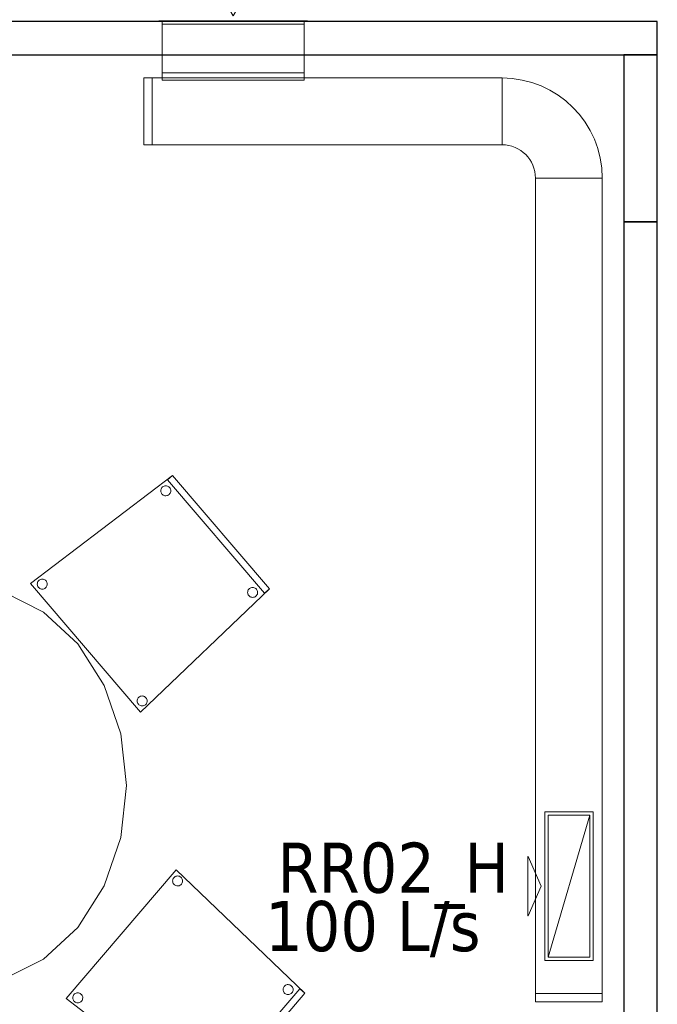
# Model space of a CAD drawing. Header units: metres. Extents: x 397.7 to 427.5, y 12.7 to 28.4.
# Tile 42 of 137: x 409.3 to 411.3, y 14.3 to 17.3. Entities that reach past the tile are written whole.
import ezdxf

# ---------------------------------------------------------------- set-up
doc = ezdxf.new("R2010")
doc.units = ezdxf.units.M
for name, color, linetype, lineweight in [('02_MOBILIARIO', 7, 'Continuous', 18), ('A-DETL-____-MBND', 7, 'Continuous', 18), ('A-WALL-____-MCUT', 7, 'Continuous', 25), ('A-WALL-____-OTLN', 7, 'Continuous', 25), ('M-HVAC-CDFF-IDEN', 7, 'Continuous', 30), ('M-HVAC-CDFF-OTLN', 7, 'Continuous', 18), ('M-HVAC-DUCT-OTLN', 7, 'Continuous', 18)]:
    doc.layers.add(name, color=color, linetype=linetype, lineweight=lineweight)
doc.styles.add('Tahoma_2', font='tahoma.ttf', dxfattribs={"height": 0.15})

# ---------------------------------------------------------------- blocks, each defined once
blk = doc.blocks.new('Family - Evans P3-156145-06_CLI_AIRE_P3')
at = {"layer": 'A-WALL-____-MCUT', "color": 253, "true_color": 0xaaaaaa}
for p, q in [((0.5, 0.1), (0, 0.1)), ((0, 0.1), (0, 0)), ((0.5, 0), (0.5, 0.1)), ((0, 0), (0.5, 0))]:
    blk.add_line(p, q, dxfattribs=at)
at = {"layer": 'A-WALL-____-OTLN', "color": 253, "true_color": 0xaaaaaa}
for p, q in [((0.5, 0.1), (0, 0.1)), ((0, 0.1), (0, 0)), ((0.5, 0), (0.5, 0.1)), ((0, 0), (0.5, 0))]:
    blk.add_line(p, q, dxfattribs=at)
at = {"layer": 'A-WALL-____-OTLN', "color": 253, "lineweight": 18, "true_color": 0xaaaaaa}
blk.add_line((0, 0), (0.5, 0), dxfattribs=at)
blk = doc.blocks.new('Family - Evans P3-156217-06_CLI_AIRE_P3')
at = {"layer": 'A-WALL-____-MCUT', "color": 253, "true_color": 0xaaaaaa}
for p, q in [((3.5556, 0.1), (0, 0.1)), ((0, 0.1), (0, 0)), ((0, 0), (3.5556, 0))]:
    blk.add_line(p, q, dxfattribs=at)
at = {"layer": 'A-WALL-____-OTLN', "color": 253, "true_color": 0xaaaaaa}
for p, q in [((3.5556, 0.1), (0, 0.1)), ((0, 0.1), (0, 0)), ((0, 0), (3.5556, 0))]:
    blk.add_line(p, q, dxfattribs=at)
at = {"layer": 'A-WALL-____-OTLN', "color": 253, "lineweight": 18, "true_color": 0xaaaaaa}
blk.add_line((0, 0), (3.5556, 0), dxfattribs=at)
blk = doc.blocks.new('Family - Mampara P3-156225-06_CLI_AIRE_P3')
at = {"layer": 'A-WALL-____-MCUT', "color": 253, "true_color": 0xaaaaaa}
for p, q in [((4.1143, 0.1), (0, 0.1)), ((0, 0.1), (0, 0)), ((0, 0), (4.1143, 0))]:
    blk.add_line(p, q, dxfattribs=at)
at = {"layer": 'A-WALL-____-OTLN', "color": 253, "true_color": 0xaaaaaa}
for p, q in [((6.9366, 0.1), (0, 0.1)), ((0, 0.1), (0, 0)), ((0, 0), (6.9366, 0))]:
    blk.add_line(p, q, dxfattribs=at)
at = {"layer": 'A-WALL-____-OTLN', "color": 253, "lineweight": 18, "true_color": 0xaaaaaa}
blk.add_line((0, 0), (6.9366, 0), dxfattribs=at)
blk = doc.blocks.new('Family - Taula 200X120_P3-156305-06_CLI_AIRE_P3')
at = {"layer": 'A-DETL-____-MBND', "color": 253, "true_color": 0xaaaaaa}
for p, q in [((0.2483, 1.1195), (0.368, 1.1795)), ((0.368, 1.1795), (0.2483, 1.1195)), ((0.368, 1.1795), (0.4965, 1.1999)), ((0.4965, 1.1999), (0.368, 1.1795)), ((0.4965, 1.1999), (1.4896, 1.1999)), ((1.4896, 1.1999), (0.4965, 1.1999)), ((1.4896, 1.1999), (1.6181, 1.1795)), ((1.6181, 1.1795), (1.4896, 1.1999)), ((1.6181, 1.1795), (1.7378, 1.1195)), ((1.7378, 1.1195), (1.6181, 1.1795)), ((0.4551, 1.0978), (0.4551, 1.1478)), ((0.4551, 1.1478), (0.4965, 1.1478)), ((0.4965, 1.1478), (0.4551, 1.1478)), ((0.4551, 1.1478), (0.4551, 1.0978)), ((0.4965, 1.1478), (0.4965, 1.0978)), ((0.4965, 1.0978), (0.4965, 1.1478)), ((1.4813, 1.0978), (1.4813, 1.1478)), ((1.4813, 1.1478), (1.5227, 1.1478)), ((1.5227, 1.1478), (1.4813, 1.1478)), ((1.4813, 1.1478), (1.4813, 1.0978)), ((1.5227, 1.1478), (1.5227, 1.0978)), ((1.5227, 1.0978), (1.5227, 1.1478)), ((0.1454, 1.0242), (0.2483, 1.1195)), ((0.2483, 1.1195), (0.1454, 1.0242)), ((0.4965, 1.0978), (0.4551, 1.0978)), ((0.4551, 1.0978), (0.4965, 1.0978)), ((1.5227, 1.0978), (1.4813, 1.0978)), ((1.4813, 1.0978), (1.5227, 1.0978)), ((1.7378, 1.1195), (1.8407, 1.0242)), ((1.8407, 1.0242), (1.7378, 1.1195)), ((0.0665, 0.8999), (0.1454, 1.0242)), ((0.1454, 1.0242), (0.0665, 0.8999)), ((1.8407, 1.0242), (1.9196, 0.8999)), ((1.9196, 0.8999), (1.8407, 1.0242)), ((0.0169, 0.7552), (0.0665, 0.8999)), ((0.0665, 0.8999), (0.0169, 0.7552)), ((1.9196, 0.8999), (1.9692, 0.7552)), ((1.9692, 0.7552), (1.9196, 0.8999)), ((0, 0.5999), (0.0169, 0.7552)), ((0.0169, 0.7552), (0, 0.5999)), ((1.9692, 0.7552), (1.9861, 0.5999)), ((1.9861, 0.5999), (1.9692, 0.7552)), ((0.0169, 0.4447), (0, 0.5999)), ((0, 0.5999), (0.0169, 0.4447)), ((1.9861, 0.5999), (1.9692, 0.4447)), ((1.9692, 0.4447), (1.9861, 0.5999)), ((0.0665, 0.3), (0.0169, 0.4447)), ((0.0169, 0.4447), (0.0665, 0.3)), ((1.9692, 0.4447), (1.9196, 0.3)), ((1.9196, 0.3), (1.9692, 0.4447)), ((0.1454, 0.1757), (0.0665, 0.3)), ((0.0665, 0.3), (0.1454, 0.1757)), ((1.9196, 0.3), (1.8407, 0.1757)), ((1.8407, 0.1757), (1.9196, 0.3)), ((0.2483, 0.0804), (0.1454, 0.1757)), ((0.1454, 0.1757), (0.2483, 0.0804)), ((1.8407, 0.1757), (1.7378, 0.0804)), ((1.7378, 0.0804), (1.8407, 0.1757)), ((0.4551, 0.05), (0.4551, 0.1)), ((0.4551, 0.1), (0.4965, 0.1)), ((0.4965, 0.1), (0.4551, 0.1)), ((0.4551, 0.1), (0.4551, 0.05)), ((0.4965, 0.1), (0.4965, 0.05)), ((0.4965, 0.05), (0.4965, 0.1)), ((1.4813, 0.05), (1.4813, 0.1)), ((1.4813, 0.1), (1.5227, 0.1)), ((1.5227, 0.1), (1.4813, 0.1)), ((1.4813, 0.1), (1.4813, 0.05)), ((1.5227, 0.1), (1.5227, 0.05)), ((1.5227, 0.05), (1.5227, 0.1)), ((0.368, 0.0204), (0.2483, 0.0804)), ((0.2483, 0.0804), (0.368, 0.0204)), ((1.7378, 0.0804), (1.6181, 0.0204)), ((1.6181, 0.0204), (1.7378, 0.0804)), ((0.4965, 0.05), (0.4551, 0.05)), ((0.4551, 0.05), (0.4965, 0.05)), ((1.5227, 0.05), (1.4813, 0.05)), ((1.4813, 0.05), (1.5227, 0.05)), ((0.4965, 0), (0.368, 0.0204)), ((0.368, 0.0204), (0.4965, 0)), ((1.4896, 0), (0.4965, 0)), ((0.4965, 0), (1.4896, 0)), ((1.6181, 0.0204), (1.4896, 0)), ((1.4896, 0), (1.6181, 0.0204))]:
    blk.add_line(p, q, dxfattribs=at)
blk = doc.blocks.new('Family - Cadira confident_P3-156392-06_CLI_AIRE_P3')
at = {"layer": 'A-DETL-____-MBND', "color": 253, "true_color": 0xaaaaaa}
for p, q in [((0, 0.3851), (0.4244, 0.7083)), ((0.4244, 0.7083), (0, 0.3851)), ((0.4092, 0.6953), (0.4244, 0.7083)), ((0.4244, 0.7083), (0.4092, 0.6953)), ((0.4244, 0.7083), (0.7145, 0.3688)), ((0.7145, 0.3688), (0.4244, 0.7083)), ((0.4244, 0.7083), (0.7145, 0.3688)), ((0.7145, 0.3688), (0.4244, 0.7083)), ((0.6993, 0.3558), (0.4092, 0.6953)), ((0.4092, 0.6953), (0.6993, 0.3558)), ((0.3894, 0.6622), (0.3896, 0.6648)), ((0.3896, 0.6648), (0.3894, 0.6622)), ((0.3896, 0.6596), (0.3894, 0.6622)), ((0.3894, 0.6622), (0.3896, 0.6596)), ((0.3896, 0.6648), (0.3902, 0.6673)), ((0.3902, 0.6673), (0.3896, 0.6648)), ((0.3903, 0.6571), (0.3896, 0.6596)), ((0.3896, 0.6596), (0.3903, 0.6571)), ((0.3902, 0.6673), (0.3913, 0.6697)), ((0.3913, 0.6697), (0.3902, 0.6673)), ((0.3915, 0.6548), (0.3903, 0.6571)), ((0.3903, 0.6571), (0.3915, 0.6548)), ((0.3913, 0.6697), (0.3928, 0.6718)), ((0.3928, 0.6718), (0.3913, 0.6697)), ((0.393, 0.6526), (0.3915, 0.6548)), ((0.3915, 0.6548), (0.393, 0.6526)), ((0.3928, 0.6718), (0.3946, 0.6737)), ((0.3946, 0.6737), (0.3928, 0.6718)), ((0.3948, 0.6508), (0.393, 0.6526)), ((0.393, 0.6526), (0.3948, 0.6508)), ((0.3946, 0.6737), (0.3967, 0.6752)), ((0.3967, 0.6752), (0.3946, 0.6737)), ((0.397, 0.6493), (0.3948, 0.6508)), ((0.3948, 0.6508), (0.397, 0.6493)), ((0.3967, 0.6752), (0.3991, 0.6763)), ((0.3991, 0.6763), (0.3967, 0.6752)), ((0.3993, 0.6483), (0.397, 0.6493)), ((0.397, 0.6493), (0.3993, 0.6483)), ((0.3991, 0.6763), (0.4016, 0.677)), ((0.4016, 0.677), (0.3991, 0.6763)), ((0.4016, 0.677), (0.4042, 0.6773)), ((0.4042, 0.6773), (0.4016, 0.677)), ((0.4042, 0.6773), (0.4068, 0.6771)), ((0.4068, 0.6771), (0.4042, 0.6773)), ((0.4068, 0.6771), (0.4093, 0.6764)), ((0.4093, 0.6764), (0.4068, 0.6771)), ((0.4096, 0.6484), (0.4071, 0.6477)), ((0.4071, 0.6477), (0.4096, 0.6484)), ((0.4093, 0.6764), (0.4117, 0.6754)), ((0.4117, 0.6754), (0.4093, 0.6764)), ((0.4119, 0.6495), (0.4096, 0.6484)), ((0.4096, 0.6484), (0.4119, 0.6495)), ((0.4117, 0.6754), (0.4138, 0.6739)), ((0.4138, 0.6739), (0.4117, 0.6754)), ((0.414, 0.651), (0.4119, 0.6495)), ((0.4119, 0.6495), (0.414, 0.651)), ((0.4138, 0.6739), (0.4157, 0.6721)), ((0.4157, 0.6721), (0.4138, 0.6739)), ((0.4159, 0.6529), (0.414, 0.651)), ((0.414, 0.651), (0.4159, 0.6529)), ((0.4157, 0.6721), (0.4172, 0.6699)), ((0.4172, 0.6699), (0.4157, 0.6721)), ((0.4173, 0.655), (0.4159, 0.6529)), ((0.4159, 0.6529), (0.4173, 0.655)), ((0.4172, 0.6699), (0.4183, 0.6676)), ((0.4183, 0.6676), (0.4172, 0.6699)), ((0.4184, 0.6574), (0.4173, 0.655)), ((0.4173, 0.655), (0.4184, 0.6574)), ((0.4183, 0.6676), (0.419, 0.6651)), ((0.419, 0.6651), (0.4183, 0.6676)), ((0.4191, 0.6599), (0.4184, 0.6574)), ((0.4184, 0.6574), (0.4191, 0.6599)), ((0.419, 0.6651), (0.4193, 0.6625)), ((0.4193, 0.6625), (0.419, 0.6651)), ((0.4193, 0.6625), (0.4191, 0.6599)), ((0.4191, 0.6599), (0.4193, 0.6625)), ((0.4019, 0.6476), (0.3993, 0.6483)), ((0.3993, 0.6483), (0.4019, 0.6476)), ((0.4045, 0.6474), (0.4019, 0.6476)), ((0.4019, 0.6476), (0.4045, 0.6474)), ((0.4071, 0.6477), (0.4045, 0.6474)), ((0.4045, 0.6474), (0.4071, 0.6477)), ((0.329, 0), (0, 0.3851)), ((0, 0.3851), (0.329, 0)), ((0.0199, 0.3828), (0.0201, 0.3854)), ((0.0201, 0.3854), (0.0199, 0.3828)), ((0.0201, 0.3854), (0.0207, 0.3879)), ((0.0207, 0.3879), (0.0201, 0.3854)), ((0.0207, 0.3879), (0.0218, 0.3903)), ((0.0218, 0.3903), (0.0207, 0.3879)), ((0.0218, 0.3903), (0.0233, 0.3925)), ((0.0233, 0.3925), (0.0218, 0.3903)), ((0.0233, 0.3925), (0.0251, 0.3943)), ((0.0251, 0.3943), (0.0233, 0.3925)), ((0.0251, 0.3943), (0.0272, 0.3958)), ((0.0272, 0.3958), (0.0251, 0.3943)), ((0.0272, 0.3958), (0.0296, 0.397)), ((0.0296, 0.397), (0.0272, 0.3958)), ((0.0296, 0.397), (0.0321, 0.3977)), ((0.0321, 0.3977), (0.0296, 0.397)), ((0.0321, 0.3977), (0.0347, 0.3979)), ((0.0347, 0.3979), (0.0321, 0.3977)), ((0.0347, 0.3979), (0.0373, 0.3977)), ((0.0373, 0.3977), (0.0347, 0.3979)), ((0.0373, 0.3977), (0.0398, 0.3971)), ((0.0398, 0.3971), (0.0373, 0.3977)), ((0.0398, 0.3971), (0.0422, 0.396)), ((0.0422, 0.396), (0.0398, 0.3971)), ((0.0422, 0.396), (0.0443, 0.3945)), ((0.0443, 0.3945), (0.0422, 0.396)), ((0.0443, 0.3945), (0.0462, 0.3927)), ((0.0462, 0.3927), (0.0443, 0.3945)), ((0.0462, 0.3927), (0.0477, 0.3906)), ((0.0477, 0.3906), (0.0462, 0.3927)), ((0.0477, 0.3906), (0.0488, 0.3882)), ((0.0488, 0.3882), (0.0477, 0.3906)), ((0.0488, 0.3882), (0.0495, 0.3857)), ((0.0495, 0.3857), (0.0488, 0.3882)), ((0.0495, 0.3857), (0.0498, 0.3831)), ((0.0498, 0.3831), (0.0495, 0.3857)), ((0.0498, 0.3831), (0.0496, 0.3805)), ((0.0496, 0.3805), (0.0498, 0.3831)), ((0.0201, 0.3802), (0.0199, 0.3828)), ((0.0199, 0.3828), (0.0201, 0.3802)), ((0.0208, 0.3777), (0.0201, 0.3802)), ((0.0201, 0.3802), (0.0208, 0.3777)), ((0.022, 0.3754), (0.0208, 0.3777)), ((0.0208, 0.3777), (0.022, 0.3754)), ((0.0235, 0.3733), (0.022, 0.3754)), ((0.022, 0.3754), (0.0235, 0.3733)), ((0.0253, 0.3714), (0.0235, 0.3733)), ((0.0235, 0.3733), (0.0253, 0.3714)), ((0.0275, 0.37), (0.0253, 0.3714)), ((0.0253, 0.3714), (0.0275, 0.37)), ((0.0298, 0.3689), (0.0275, 0.37)), ((0.0275, 0.37), (0.0298, 0.3689)), ((0.0324, 0.3682), (0.0298, 0.3689)), ((0.0298, 0.3689), (0.0324, 0.3682)), ((0.035, 0.368), (0.0324, 0.3682)), ((0.0324, 0.3682), (0.035, 0.368)), ((0.0376, 0.3683), (0.035, 0.368)), ((0.035, 0.368), (0.0376, 0.3683)), ((0.0401, 0.369), (0.0376, 0.3683)), ((0.0376, 0.3683), (0.0401, 0.369)), ((0.0424, 0.3701), (0.0401, 0.369)), ((0.0401, 0.369), (0.0424, 0.3701)), ((0.0445, 0.3716), (0.0424, 0.3701)), ((0.0424, 0.3701), (0.0445, 0.3716)), ((0.0464, 0.3735), (0.0445, 0.3716)), ((0.0445, 0.3716), (0.0464, 0.3735)), ((0.0478, 0.3756), (0.0464, 0.3735)), ((0.0464, 0.3735), (0.0478, 0.3756)), ((0.0489, 0.378), (0.0478, 0.3756)), ((0.0478, 0.3756), (0.0489, 0.378)), ((0.0496, 0.3805), (0.0489, 0.378)), ((0.0489, 0.378), (0.0496, 0.3805)), ((0.7145, 0.3688), (0.329, 0)), ((0.329, 0), (0.7145, 0.3688)), ((0.6492, 0.3581), (0.6494, 0.3607)), ((0.6494, 0.3607), (0.6492, 0.3581)), ((0.6495, 0.3555), (0.6492, 0.3581)), ((0.6492, 0.3581), (0.6495, 0.3555)), ((0.6494, 0.3607), (0.6501, 0.3632)), ((0.6501, 0.3632), (0.6494, 0.3607)), ((0.6502, 0.353), (0.6495, 0.3555)), ((0.6495, 0.3555), (0.6502, 0.353)), ((0.6501, 0.3632), (0.6512, 0.3656)), ((0.6512, 0.3656), (0.6501, 0.3632)), ((0.6512, 0.3656), (0.6526, 0.3677)), ((0.6526, 0.3677), (0.6512, 0.3656)), ((0.6526, 0.3677), (0.6545, 0.3696)), ((0.6545, 0.3696), (0.6526, 0.3677)), ((0.6545, 0.3696), (0.6566, 0.3711)), ((0.6566, 0.3711), (0.6545, 0.3696)), ((0.6566, 0.3711), (0.6589, 0.3722)), ((0.6589, 0.3722), (0.6566, 0.3711)), ((0.6589, 0.3722), (0.6614, 0.3729)), ((0.6614, 0.3729), (0.6589, 0.3722)), ((0.6614, 0.3729), (0.664, 0.3732)), ((0.664, 0.3732), (0.6614, 0.3729)), ((0.664, 0.3732), (0.6666, 0.373)), ((0.6666, 0.373), (0.664, 0.3732)), ((0.6666, 0.373), (0.6691, 0.3723)), ((0.6691, 0.3723), (0.6666, 0.373)), ((0.6691, 0.3723), (0.6715, 0.3712)), ((0.6715, 0.3712), (0.6691, 0.3723)), ((0.6715, 0.3712), (0.6737, 0.3698)), ((0.6737, 0.3698), (0.6715, 0.3712)), ((0.6737, 0.3698), (0.6755, 0.368)), ((0.6755, 0.368), (0.6737, 0.3698)), ((0.6755, 0.368), (0.677, 0.3658)), ((0.677, 0.3658), (0.6755, 0.368)), ((0.677, 0.3658), (0.6782, 0.3635)), ((0.6782, 0.3635), (0.677, 0.3658)), ((0.6782, 0.3635), (0.6789, 0.361)), ((0.6789, 0.361), (0.6782, 0.3635)), ((0.6789, 0.3558), (0.6783, 0.3533)), ((0.6783, 0.3533), (0.6789, 0.3558)), ((0.6789, 0.361), (0.6791, 0.3584)), ((0.6791, 0.3584), (0.6789, 0.361)), ((0.6791, 0.3584), (0.6789, 0.3558)), ((0.6789, 0.3558), (0.6791, 0.3584)), ((0.7145, 0.3688), (0.6993, 0.3558)), ((0.6993, 0.3558), (0.7145, 0.3688)), ((0.6513, 0.3506), (0.6502, 0.353)), ((0.6502, 0.353), (0.6513, 0.3506)), ((0.6528, 0.3485), (0.6513, 0.3506)), ((0.6513, 0.3506), (0.6528, 0.3485)), ((0.6547, 0.3467), (0.6528, 0.3485)), ((0.6528, 0.3485), (0.6547, 0.3467)), ((0.6568, 0.3452), (0.6547, 0.3467)), ((0.6547, 0.3467), (0.6568, 0.3452)), ((0.6592, 0.3442), (0.6568, 0.3452)), ((0.6568, 0.3452), (0.6592, 0.3442)), ((0.6617, 0.3435), (0.6592, 0.3442)), ((0.6592, 0.3442), (0.6617, 0.3435)), ((0.6643, 0.3433), (0.6617, 0.3435)), ((0.6617, 0.3435), (0.6643, 0.3433)), ((0.6669, 0.3436), (0.6643, 0.3433)), ((0.6643, 0.3433), (0.6669, 0.3436)), ((0.6694, 0.3443), (0.6669, 0.3436)), ((0.6669, 0.3436), (0.6694, 0.3443)), ((0.6718, 0.3454), (0.6694, 0.3443)), ((0.6694, 0.3443), (0.6718, 0.3454)), ((0.6739, 0.3469), (0.6718, 0.3454)), ((0.6718, 0.3454), (0.6739, 0.3469)), ((0.6757, 0.3487), (0.6739, 0.3469)), ((0.6739, 0.3469), (0.6757, 0.3487)), ((0.6772, 0.3509), (0.6757, 0.3487)), ((0.6757, 0.3487), (0.6772, 0.3509)), ((0.6783, 0.3533), (0.6772, 0.3509)), ((0.6772, 0.3509), (0.6783, 0.3533)), ((0.3187, 0.0331), (0.3189, 0.0357)), ((0.3189, 0.0357), (0.3187, 0.0331)), ((0.319, 0.0305), (0.3187, 0.0331)), ((0.3187, 0.0331), (0.319, 0.0305)), ((0.3189, 0.0357), (0.3196, 0.0382)), ((0.3196, 0.0382), (0.3189, 0.0357)), ((0.3197, 0.028), (0.319, 0.0305)), ((0.319, 0.0305), (0.3197, 0.028)), ((0.3196, 0.0382), (0.3206, 0.0406)), ((0.3206, 0.0406), (0.3196, 0.0382)), ((0.3206, 0.0406), (0.3221, 0.0427)), ((0.3221, 0.0427), (0.3206, 0.0406)), ((0.3221, 0.0427), (0.3239, 0.0446)), ((0.3239, 0.0446), (0.3221, 0.0427)), ((0.3239, 0.0446), (0.326, 0.0461)), ((0.326, 0.0461), (0.3239, 0.0446)), ((0.326, 0.0461), (0.3284, 0.0472)), ((0.3284, 0.0472), (0.326, 0.0461)), ((0.3284, 0.0472), (0.3309, 0.0479)), ((0.3309, 0.0479), (0.3284, 0.0472)), ((0.3309, 0.0479), (0.3335, 0.0482)), ((0.3335, 0.0482), (0.3309, 0.0479)), ((0.3335, 0.0482), (0.3361, 0.048)), ((0.3361, 0.048), (0.3335, 0.0482)), ((0.3361, 0.048), (0.3386, 0.0473)), ((0.3386, 0.0473), (0.3361, 0.048)), ((0.3386, 0.0473), (0.341, 0.0463)), ((0.341, 0.0463), (0.3386, 0.0473)), ((0.341, 0.0463), (0.3431, 0.0448)), ((0.3431, 0.0448), (0.341, 0.0463)), ((0.3431, 0.0448), (0.345, 0.043)), ((0.345, 0.043), (0.3431, 0.0448)), ((0.345, 0.043), (0.3465, 0.0408)), ((0.3465, 0.0408), (0.345, 0.043)), ((0.3465, 0.0408), (0.3476, 0.0385)), ((0.3476, 0.0385), (0.3465, 0.0408)), ((0.3476, 0.0385), (0.3483, 0.036)), ((0.3483, 0.036), (0.3476, 0.0385)), ((0.3484, 0.0308), (0.3477, 0.0283)), ((0.3477, 0.0283), (0.3484, 0.0308)), ((0.3483, 0.036), (0.3486, 0.0334)), ((0.3486, 0.0334), (0.3483, 0.036)), ((0.3486, 0.0334), (0.3484, 0.0308)), ((0.3484, 0.0308), (0.3486, 0.0334)), ((0.3208, 0.0257), (0.3197, 0.028)), ((0.3197, 0.028), (0.3208, 0.0257)), ((0.3223, 0.0235), (0.3208, 0.0257)), ((0.3208, 0.0257), (0.3223, 0.0235)), ((0.3241, 0.0217), (0.3223, 0.0235)), ((0.3223, 0.0235), (0.3241, 0.0217)), ((0.3263, 0.0202), (0.3241, 0.0217)), ((0.3241, 0.0217), (0.3263, 0.0202)), ((0.3287, 0.0192), (0.3263, 0.0202)), ((0.3263, 0.0202), (0.3287, 0.0192)), ((0.3312, 0.0185), (0.3287, 0.0192)), ((0.3287, 0.0192), (0.3312, 0.0185)), ((0.3338, 0.0183), (0.3312, 0.0185)), ((0.3312, 0.0185), (0.3338, 0.0183)), ((0.3364, 0.0186), (0.3338, 0.0183)), ((0.3338, 0.0183), (0.3364, 0.0186)), ((0.3389, 0.0193), (0.3364, 0.0186)), ((0.3364, 0.0186), (0.3389, 0.0193)), ((0.3412, 0.0204), (0.3389, 0.0193)), ((0.3389, 0.0193), (0.3412, 0.0204)), ((0.3434, 0.0219), (0.3412, 0.0204)), ((0.3412, 0.0204), (0.3434, 0.0219)), ((0.3452, 0.0238), (0.3434, 0.0219)), ((0.3434, 0.0219), (0.3452, 0.0238)), ((0.3466, 0.0259), (0.3452, 0.0238)), ((0.3452, 0.0238), (0.3466, 0.0259)), ((0.3477, 0.0283), (0.3466, 0.0259)), ((0.3466, 0.0259), (0.3477, 0.0283))]:
    blk.add_line(p, q, dxfattribs=at)
blk = doc.blocks.new('Family - Cadira confident_P3-156468-06_CLI_AIRE_P3')
at = {"layer": 'A-DETL-____-MBND', "color": 253, "true_color": 0xaaaaaa}
for p, q in [((0, 0.3232), (0.329, 0.7083)), ((0.329, 0.7083), (0, 0.3232)), ((0.329, 0.7083), (0.7145, 0.3395)), ((0.7145, 0.3395), (0.329, 0.7083)), ((0.3187, 0.6752), (0.319, 0.6778)), ((0.319, 0.6778), (0.3187, 0.6752)), ((0.319, 0.6778), (0.3197, 0.6803)), ((0.3197, 0.6803), (0.319, 0.6778)), ((0.3197, 0.6803), (0.3208, 0.6826)), ((0.3208, 0.6826), (0.3197, 0.6803)), ((0.3208, 0.6826), (0.3223, 0.6847)), ((0.3223, 0.6847), (0.3208, 0.6826)), ((0.3223, 0.6847), (0.3241, 0.6866)), ((0.3241, 0.6866), (0.3223, 0.6847)), ((0.3241, 0.6866), (0.3263, 0.688)), ((0.3263, 0.688), (0.3241, 0.6866)), ((0.3263, 0.688), (0.3287, 0.6891)), ((0.3287, 0.6891), (0.3263, 0.688)), ((0.3287, 0.6891), (0.3312, 0.6898)), ((0.3312, 0.6898), (0.3287, 0.6891)), ((0.3312, 0.6898), (0.3338, 0.69)), ((0.3338, 0.69), (0.3312, 0.6898)), ((0.3338, 0.69), (0.3364, 0.6897)), ((0.3364, 0.6897), (0.3338, 0.69)), ((0.3364, 0.6897), (0.3389, 0.689)), ((0.3389, 0.689), (0.3364, 0.6897)), ((0.3389, 0.689), (0.3412, 0.6879)), ((0.3412, 0.6879), (0.3389, 0.689)), ((0.3412, 0.6879), (0.3434, 0.6864)), ((0.3434, 0.6864), (0.3412, 0.6879)), ((0.3434, 0.6864), (0.3452, 0.6845)), ((0.3452, 0.6845), (0.3434, 0.6864)), ((0.3452, 0.6845), (0.3466, 0.6824)), ((0.3466, 0.6824), (0.3452, 0.6845)), ((0.3466, 0.6824), (0.3477, 0.68)), ((0.3477, 0.68), (0.3466, 0.6824)), ((0.3477, 0.68), (0.3484, 0.6775)), ((0.3484, 0.6775), (0.3477, 0.68)), ((0.3189, 0.6726), (0.3187, 0.6752)), ((0.3187, 0.6752), (0.3189, 0.6726)), ((0.3196, 0.67), (0.3189, 0.6726)), ((0.3189, 0.6726), (0.3196, 0.67)), ((0.3206, 0.6677), (0.3196, 0.67)), ((0.3196, 0.67), (0.3206, 0.6677)), ((0.3221, 0.6655), (0.3206, 0.6677)), ((0.3206, 0.6677), (0.3221, 0.6655)), ((0.3239, 0.6637), (0.3221, 0.6655)), ((0.3221, 0.6655), (0.3239, 0.6637)), ((0.326, 0.6622), (0.3239, 0.6637)), ((0.3239, 0.6637), (0.326, 0.6622)), ((0.3284, 0.661), (0.326, 0.6622)), ((0.326, 0.6622), (0.3284, 0.661)), ((0.3309, 0.6603), (0.3284, 0.661)), ((0.3284, 0.661), (0.3309, 0.6603)), ((0.3335, 0.6601), (0.3309, 0.6603)), ((0.3309, 0.6603), (0.3335, 0.6601)), ((0.3361, 0.6603), (0.3335, 0.6601)), ((0.3335, 0.6601), (0.3361, 0.6603)), ((0.3386, 0.6609), (0.3361, 0.6603)), ((0.3361, 0.6603), (0.3386, 0.6609)), ((0.341, 0.662), (0.3386, 0.6609)), ((0.3386, 0.6609), (0.341, 0.662)), ((0.3431, 0.6635), (0.341, 0.662)), ((0.341, 0.662), (0.3431, 0.6635)), ((0.345, 0.6653), (0.3431, 0.6635)), ((0.3431, 0.6635), (0.345, 0.6653)), ((0.3465, 0.6674), (0.345, 0.6653)), ((0.345, 0.6653), (0.3465, 0.6674)), ((0.3476, 0.6698), (0.3465, 0.6674)), ((0.3465, 0.6674), (0.3476, 0.6698)), ((0.3483, 0.6723), (0.3476, 0.6698)), ((0.3476, 0.6698), (0.3483, 0.6723)), ((0.3486, 0.6749), (0.3483, 0.6723)), ((0.3483, 0.6723), (0.3486, 0.6749)), ((0.3484, 0.6775), (0.3486, 0.6749)), ((0.3486, 0.6749), (0.3484, 0.6775)), ((0.6495, 0.3528), (0.6502, 0.3553)), ((0.6502, 0.3553), (0.6495, 0.3528)), ((0.6502, 0.3553), (0.6513, 0.3576)), ((0.6513, 0.3576), (0.6502, 0.3553)), ((0.6513, 0.3576), (0.6528, 0.3597)), ((0.6528, 0.3597), (0.6513, 0.3576)), ((0.6528, 0.3597), (0.6547, 0.3616)), ((0.6547, 0.3616), (0.6528, 0.3597)), ((0.6547, 0.3616), (0.6568, 0.363)), ((0.6568, 0.363), (0.6547, 0.3616)), ((0.6568, 0.363), (0.6592, 0.3641)), ((0.6592, 0.3641), (0.6568, 0.363)), ((0.6592, 0.3641), (0.6617, 0.3648)), ((0.6617, 0.3648), (0.6592, 0.3641)), ((0.6617, 0.3648), (0.6643, 0.365)), ((0.6643, 0.365), (0.6617, 0.3648)), ((0.6643, 0.365), (0.6669, 0.3647)), ((0.6669, 0.3647), (0.6643, 0.365)), ((0.6669, 0.3647), (0.6694, 0.364)), ((0.6694, 0.364), (0.6669, 0.3647)), ((0.6694, 0.364), (0.6718, 0.3629)), ((0.6718, 0.3629), (0.6694, 0.364)), ((0.6718, 0.3629), (0.6739, 0.3614)), ((0.6739, 0.3614), (0.6718, 0.3629)), ((0.6739, 0.3614), (0.6757, 0.3595)), ((0.6757, 0.3595), (0.6739, 0.3614)), ((0.6757, 0.3595), (0.6772, 0.3574)), ((0.6772, 0.3574), (0.6757, 0.3595)), ((0.6772, 0.3574), (0.6783, 0.355)), ((0.6783, 0.355), (0.6772, 0.3574)), ((0.6783, 0.355), (0.6789, 0.3525)), ((0.6789, 0.3525), (0.6783, 0.355)), ((0.0199, 0.3254), (0.0201, 0.328)), ((0.0201, 0.328), (0.0199, 0.3254)), ((0.0201, 0.3228), (0.0199, 0.3254)), ((0.0199, 0.3254), (0.0201, 0.3228)), ((0.0201, 0.328), (0.0208, 0.3305)), ((0.0208, 0.3305), (0.0201, 0.328)), ((0.0208, 0.3305), (0.022, 0.3329)), ((0.022, 0.3329), (0.0208, 0.3305)), ((0.022, 0.3329), (0.0235, 0.335)), ((0.0235, 0.335), (0.022, 0.3329)), ((0.0235, 0.335), (0.0253, 0.3368)), ((0.0253, 0.3368), (0.0235, 0.335)), ((0.0253, 0.3368), (0.0275, 0.3383)), ((0.0275, 0.3383), (0.0253, 0.3368)), ((0.0275, 0.3383), (0.0298, 0.3394)), ((0.0298, 0.3394), (0.0275, 0.3383)), ((0.0298, 0.3394), (0.0324, 0.34)), ((0.0324, 0.34), (0.0298, 0.3394)), ((0.0324, 0.34), (0.035, 0.3402)), ((0.035, 0.3402), (0.0324, 0.34)), ((0.035, 0.3402), (0.0376, 0.34)), ((0.0376, 0.34), (0.035, 0.3402)), ((0.0376, 0.34), (0.0401, 0.3393)), ((0.0401, 0.3393), (0.0376, 0.34)), ((0.0401, 0.3393), (0.0424, 0.3382)), ((0.0424, 0.3382), (0.0401, 0.3393)), ((0.0424, 0.3382), (0.0445, 0.3366)), ((0.0445, 0.3366), (0.0424, 0.3382)), ((0.0445, 0.3366), (0.0464, 0.3348)), ((0.0464, 0.3348), (0.0445, 0.3366)), ((0.0464, 0.3348), (0.0478, 0.3326)), ((0.0478, 0.3326), (0.0464, 0.3348)), ((0.0478, 0.3326), (0.0489, 0.3303)), ((0.0489, 0.3303), (0.0478, 0.3326)), ((0.0489, 0.3303), (0.0496, 0.3278)), ((0.0496, 0.3278), (0.0489, 0.3303)), ((0.0498, 0.3252), (0.0495, 0.3226)), ((0.0495, 0.3226), (0.0498, 0.3252)), ((0.0496, 0.3278), (0.0498, 0.3252)), ((0.0498, 0.3252), (0.0496, 0.3278)), ((0.4092, 0.013), (0.6993, 0.3525)), ((0.6993, 0.3525), (0.4092, 0.013)), ((0.7145, 0.3395), (0.4244, 0)), ((0.4244, 0), (0.7145, 0.3395)), ((0.7145, 0.3395), (0.4244, 0)), ((0.4244, 0), (0.7145, 0.3395)), ((0.6492, 0.3502), (0.6495, 0.3528)), ((0.6495, 0.3528), (0.6492, 0.3502)), ((0.6494, 0.3476), (0.6492, 0.3502)), ((0.6492, 0.3502), (0.6494, 0.3476)), ((0.6501, 0.3451), (0.6494, 0.3476)), ((0.6494, 0.3476), (0.6501, 0.3451)), ((0.6512, 0.3427), (0.6501, 0.3451)), ((0.6501, 0.3451), (0.6512, 0.3427)), ((0.6526, 0.3405), (0.6512, 0.3427)), ((0.6512, 0.3427), (0.6526, 0.3405)), ((0.6545, 0.3387), (0.6526, 0.3405)), ((0.6526, 0.3405), (0.6545, 0.3387)), ((0.6566, 0.3372), (0.6545, 0.3387)), ((0.6545, 0.3387), (0.6566, 0.3372)), ((0.6589, 0.336), (0.6566, 0.3372)), ((0.6566, 0.3372), (0.6589, 0.336)), ((0.6614, 0.3353), (0.6589, 0.336)), ((0.6589, 0.336), (0.6614, 0.3353)), ((0.664, 0.3351), (0.6614, 0.3353)), ((0.6614, 0.3353), (0.664, 0.3351)), ((0.6666, 0.3353), (0.664, 0.3351)), ((0.664, 0.3351), (0.6666, 0.3353)), ((0.6691, 0.3359), (0.6666, 0.3353)), ((0.6666, 0.3353), (0.6691, 0.3359)), ((0.6715, 0.337), (0.6691, 0.3359)), ((0.6691, 0.3359), (0.6715, 0.337)), ((0.6737, 0.3385), (0.6715, 0.337)), ((0.6715, 0.337), (0.6737, 0.3385)), ((0.6755, 0.3403), (0.6737, 0.3385)), ((0.6737, 0.3385), (0.6755, 0.3403)), ((0.677, 0.3424), (0.6755, 0.3403)), ((0.6755, 0.3403), (0.677, 0.3424)), ((0.6782, 0.3448), (0.677, 0.3424)), ((0.677, 0.3424), (0.6782, 0.3448)), ((0.6789, 0.3473), (0.6782, 0.3448)), ((0.6782, 0.3448), (0.6789, 0.3473)), ((0.6789, 0.3525), (0.6791, 0.3499)), ((0.6791, 0.3499), (0.6789, 0.3525)), ((0.6791, 0.3499), (0.6789, 0.3473)), ((0.6789, 0.3473), (0.6791, 0.3499)), ((0.6993, 0.3525), (0.7145, 0.3395)), ((0.7145, 0.3395), (0.6993, 0.3525)), ((0.4244, 0), (0, 0.3232)), ((0, 0.3232), (0.4244, 0)), ((0.0207, 0.3203), (0.0201, 0.3228)), ((0.0201, 0.3228), (0.0207, 0.3203)), ((0.0218, 0.318), (0.0207, 0.3203)), ((0.0207, 0.3203), (0.0218, 0.318)), ((0.0233, 0.3158), (0.0218, 0.318)), ((0.0218, 0.318), (0.0233, 0.3158)), ((0.0251, 0.3139), (0.0233, 0.3158)), ((0.0233, 0.3158), (0.0251, 0.3139)), ((0.0272, 0.3124), (0.0251, 0.3139)), ((0.0251, 0.3139), (0.0272, 0.3124)), ((0.0296, 0.3113), (0.0272, 0.3124)), ((0.0272, 0.3124), (0.0296, 0.3113)), ((0.0321, 0.3106), (0.0296, 0.3113)), ((0.0296, 0.3113), (0.0321, 0.3106)), ((0.0347, 0.3104), (0.0321, 0.3106)), ((0.0321, 0.3106), (0.0347, 0.3104)), ((0.0373, 0.3106), (0.0347, 0.3104)), ((0.0347, 0.3104), (0.0373, 0.3106)), ((0.0398, 0.3112), (0.0373, 0.3106)), ((0.0373, 0.3106), (0.0398, 0.3112)), ((0.0422, 0.3123), (0.0398, 0.3112)), ((0.0398, 0.3112), (0.0422, 0.3123)), ((0.0443, 0.3138), (0.0422, 0.3123)), ((0.0422, 0.3123), (0.0443, 0.3138)), ((0.0462, 0.3156), (0.0443, 0.3138)), ((0.0443, 0.3138), (0.0462, 0.3156)), ((0.0477, 0.3177), (0.0462, 0.3156)), ((0.0462, 0.3156), (0.0477, 0.3177)), ((0.0488, 0.3201), (0.0477, 0.3177)), ((0.0477, 0.3177), (0.0488, 0.3201)), ((0.0495, 0.3226), (0.0488, 0.3201)), ((0.0488, 0.3201), (0.0495, 0.3226)), ((0.397, 0.0589), (0.3993, 0.06)), ((0.3993, 0.06), (0.397, 0.0589)), ((0.3993, 0.06), (0.4019, 0.0607)), ((0.4019, 0.0607), (0.3993, 0.06)), ((0.4019, 0.0607), (0.4045, 0.0609)), ((0.4045, 0.0609), (0.4019, 0.0607)), ((0.4045, 0.0609), (0.4071, 0.0606)), ((0.4071, 0.0606), (0.4045, 0.0609)), ((0.4071, 0.0606), (0.4096, 0.0599)), ((0.4096, 0.0599), (0.4071, 0.0606)), ((0.4096, 0.0599), (0.4119, 0.0588)), ((0.4119, 0.0588), (0.4096, 0.0599)), ((0.3894, 0.0461), (0.3896, 0.0487)), ((0.3896, 0.0487), (0.3894, 0.0461)), ((0.3896, 0.0435), (0.3894, 0.0461)), ((0.3894, 0.0461), (0.3896, 0.0435)), ((0.3896, 0.0487), (0.3903, 0.0512)), ((0.3903, 0.0512), (0.3896, 0.0487)), ((0.3902, 0.0409), (0.3896, 0.0435)), ((0.3896, 0.0435), (0.3902, 0.0409)), ((0.3913, 0.0386), (0.3902, 0.0409)), ((0.3902, 0.0409), (0.3913, 0.0386)), ((0.3903, 0.0512), (0.3915, 0.0535)), ((0.3915, 0.0535), (0.3903, 0.0512)), ((0.3928, 0.0364), (0.3913, 0.0386)), ((0.3913, 0.0386), (0.3928, 0.0364)), ((0.3915, 0.0535), (0.393, 0.0556)), ((0.393, 0.0556), (0.3915, 0.0535)), ((0.3946, 0.0346), (0.3928, 0.0364)), ((0.3928, 0.0364), (0.3946, 0.0346)), ((0.393, 0.0556), (0.3948, 0.0575)), ((0.3948, 0.0575), (0.393, 0.0556)), ((0.3967, 0.0331), (0.3946, 0.0346)), ((0.3946, 0.0346), (0.3967, 0.0331)), ((0.3948, 0.0575), (0.397, 0.0589)), ((0.397, 0.0589), (0.3948, 0.0575)), ((0.3991, 0.0319), (0.3967, 0.0331)), ((0.3967, 0.0331), (0.3991, 0.0319)), ((0.4016, 0.0312), (0.3991, 0.0319)), ((0.3991, 0.0319), (0.4016, 0.0312)), ((0.4042, 0.031), (0.4016, 0.0312)), ((0.4016, 0.0312), (0.4042, 0.031)), ((0.4068, 0.0312), (0.4042, 0.031)), ((0.4042, 0.031), (0.4068, 0.0312)), ((0.4093, 0.0318), (0.4068, 0.0312)), ((0.4068, 0.0312), (0.4093, 0.0318)), ((0.4117, 0.0329), (0.4093, 0.0318)), ((0.4093, 0.0318), (0.4117, 0.0329)), ((0.4138, 0.0344), (0.4117, 0.0329)), ((0.4117, 0.0329), (0.4138, 0.0344)), ((0.4119, 0.0588), (0.414, 0.0573)), ((0.414, 0.0573), (0.4119, 0.0588)), ((0.4157, 0.0362), (0.4138, 0.0344)), ((0.4138, 0.0344), (0.4157, 0.0362)), ((0.414, 0.0573), (0.4159, 0.0554)), ((0.4159, 0.0554), (0.414, 0.0573)), ((0.4172, 0.0383), (0.4157, 0.0362)), ((0.4157, 0.0362), (0.4172, 0.0383)), ((0.4159, 0.0554), (0.4173, 0.0533)), ((0.4173, 0.0533), (0.4159, 0.0554)), ((0.4183, 0.0407), (0.4172, 0.0383)), ((0.4172, 0.0383), (0.4183, 0.0407)), ((0.4173, 0.0533), (0.4184, 0.0509)), ((0.4184, 0.0509), (0.4173, 0.0533)), ((0.419, 0.0432), (0.4183, 0.0407)), ((0.4183, 0.0407), (0.419, 0.0432)), ((0.4184, 0.0509), (0.4191, 0.0484)), ((0.4191, 0.0484), (0.4184, 0.0509)), ((0.4193, 0.0458), (0.419, 0.0432)), ((0.419, 0.0432), (0.4193, 0.0458)), ((0.4191, 0.0484), (0.4193, 0.0458)), ((0.4193, 0.0458), (0.4191, 0.0484)), ((0.4244, 0), (0.4092, 0.013)), ((0.4092, 0.013), (0.4244, 0))]:
    blk.add_line(p, q, dxfattribs=at)
blk = doc.blocks.new('LONDR55-XX_ZZ-ARQ-CAA-M3D-Londres55_ifc-1-06_CLI_AIRE_P3')
at = {"layer": '02_MOBILIARIO', "color": 253, "lineweight": 18, "true_color": 0xaaaaaa}
for name, p in [('Family - Cadira confident_P3-156392-06_CLI_AIRE_P3', (409.3786, 15.1994)), ('Family - Taula 200X120_P3-156305-06_CLI_AIRE_P3', (407.6792, 14.3793)), ('Family - Cadira confident_P3-156468-06_CLI_AIRE_P3', (409.4847, 14.0189))]:
    blk.add_blockref(name, p, dxfattribs=at)
at = {"layer": 'A-WALL-____-OTLN', "color": 253, "lineweight": 18, "true_color": 0xaaaaaa}
for name, p, rotation in [('Family - Mampara P3-156225-06_CLI_AIRE_P3', (411.2536, 17.2662), 180), ('Family - Evans P3-156145-06_CLI_AIRE_P3', (411.1536, 17.1662), 270), ('Family - Evans P3-156217-06_CLI_AIRE_P3', (411.1536, 16.6662), 270)]:
    blk.add_blockref(name, p, dxfattribs=dict(at, rotation=rotation))
blk = doc.blocks.new('M_Codo rectangular - Radio - 1 W-453754-06_CLI_AIRE_P3')
at = {"layer": 'M-HVAC-DUCT-OTLN', "color": 40, "true_color": 0xffbf00}
for p, q in [((-0.1, 0.2), (0.1, 0.2)), ((0.1, 0.2), (-0.1, 0.2)), ((-0.2, 0.1), (-0.2, -0.1)), ((-0.2, -0.1), (-0.2, 0.1))]:
    blk.add_line(p, q, dxfattribs=at)
for radius in [0.1, 0.1, 0.3, 0.3]:
    blk.add_arc((-0.2, 0.2), radius, 270, 0, dxfattribs=at)
blk = doc.blocks.new('ZYR_03_06_04_01 Reixa Sostre Retorn - RR02_H-479512-06_CLI_AIRE_P3')
at = {"layer": 'M-HVAC-CDFF-OTLN', "color": 40, "true_color": 0xffbf00}
for p, q in [((0.2225, 0.0725), (-0.2225, 0.0725)), ((-0.2225, 0.0725), (-0.2225, -0.0725)), ((-0.2225, -0.0725), (-0.2225, 0.0725)), ((-0.2225, 0.0725), (0.2225, 0.0725)), ((0.2125, 0.0625), (-0.2125, 0.0625)), ((-0.2125, 0.0625), (-0.2125, -0.0625)), ((-0.2125, -0.0625), (-0.2125, 0.0625)), ((-0.2125, 0.0625), (0.2125, 0.0625)), ((-0.2125, -0.0625), (-0.2125, 0.0625)), ((-0.2125, 0.0625), (0.2125, 0.0625)), ((0.2125, 0.0625), (-0.2125, 0.0625)), ((-0.2125, 0.0625), (-0.2125, -0.0625)), ((0.2125, -0.0625), (0.2125, 0.0625)), ((0.2125, 0.0625), (0.2125, -0.0625)), ((0.2125, 0.0625), (0.2125, -0.0625)), ((0.2125, -0.0625), (0.2125, 0.0625)), ((0.2225, -0.0725), (0.2225, 0.0725)), ((0.2225, 0.0725), (0.2225, -0.0725)), ((-0.2225, -0.0725), (0.2225, -0.0725)), ((0.2225, -0.0725), (-0.2225, -0.0725)), ((-0.2125, -0.0625), (0.2125, -0.0625)), ((0.2125, -0.0625), (-0.2125, -0.0625)), ((0.2125, -0.0625), (-0.2125, -0.0625)), ((-0.2125, -0.0625), (0.2125, -0.0625)), ((-0.0885, -0.1216), (0, -0.0829)), ((0.0885, -0.1216), (0, -0.0829)), ((-0.0885, -0.1226), (-0.0885, -0.1216)), ((0.0885, -0.1226), (-0.0885, -0.1226)), ((0.0885, -0.1226), (0.0885, -0.1216))]:
    blk.add_line(p, q, dxfattribs=at)
blk = doc.blocks.new('MEP_15_03 Injerto Conducte - Mínimo-479606-06_CLI_AIRE_P3')
at = {"layer": 'M-HVAC-DUCT-OTLN', "color": 40, "true_color": 0xffbf00}
for p, q in [((410.9266, 14.8909), (410.9266, 14.4659)), ((411.0516, 14.8909), (410.9266, 14.8909)), ((411.0516, 14.8909), (410.9266, 14.8909)), ((410.9266, 14.8909), (410.9266, 14.4659)), ((411.0516, 14.4659), (411.0516, 14.8909)), ((411.0516, 14.4659), (411.0516, 14.8909)), ((410.9266, 14.4659), (411.0516, 14.4659)), ((410.9266, 14.4659), (411.0516, 14.4659))]:
    blk.add_line(p, q, dxfattribs=at)
blk = doc.blocks.new('M_Remate rectangular - Estándar-V7-06_CLI_AIRE_P3')
at = {"layer": 'M-HVAC-DUCT-OTLN', "color": 40, "true_color": 0xffbf00}
for p, q in [((0, 0.1), (0, -0.1)), ((0, -0.1), (0, 0.1)), ((0, 0.1), (0.025, 0.1)), ((0.025, 0.1), (0, 0.1)), ((0.025, 0.1), (0.025, -0.1)), ((0.025, -0.1), (0.025, 0.1)), ((0.025, -0.1), (0, -0.1)), ((0.025, -0.1), (0, -0.1))]:
    blk.add_line(p, q, dxfattribs=at)
blk = doc.blocks.new('ZYR_03_06_04_01 Reixa Paret Retorn - RR02_V-479713-06_CLI_AIRE_P3')
at = {"layer": 'M-HVAC-CDFF-OTLN', "color": 40, "true_color": 0xffbf00}
for p, q in [((0.2225, 0.002), (-0.2225, 0.002)), ((-0.2225, 0.002), (0.2225, 0.002)), ((-0.2225, 0.002), (-0.2225, 0)), ((-0.2225, 0.002), (-0.2225, 0)), ((0.2225, 0), (-0.2225, 0)), ((-0.2225, 0), (0.2225, 0)), ((0.2125, 0.01), (-0.2125, 0.01)), ((-0.2125, 0.01), (0.2125, 0.01)), ((-0.2125, 0.01), (-0.2125, 0)), ((-0.2125, 0.01), (-0.2125, 0)), ((0.2125, 0.002), (-0.2125, 0.002)), ((-0.2125, 0.002), (0.2125, 0.002)), ((-0.2125, 0.002), (-0.2125, 0)), ((-0.2125, 0.002), (-0.2125, 0)), ((0.2125, 0), (-0.2125, 0)), ((-0.2125, 0), (0.2125, 0)), ((0.2125, 0), (-0.2125, 0)), ((-0.2125, 0), (0.2125, 0)), ((0.2125, 0), (0.2125, 0.01)), ((0.2125, 0.01), (0.2125, 0)), ((0.2125, 0), (0.2125, 0.002)), ((0.2125, 0.002), (0.2125, 0)), ((0.2225, 0), (0.2225, 0.002)), ((0.2225, 0.002), (0.2225, 0)), ((0, -0.015), (-0.075, -0.1449)), ((0, -0.015), (0.075, -0.1449)), ((0.075, -0.1449), (-0.075, -0.1449))]:
    blk.add_line(p, q, dxfattribs=at)
blk = doc.blocks.new('MEP_15_03 Injerto Conducte - Mínimo-479791-06_CLI_AIRE_P3')
at = {"layer": 'M-HVAC-DUCT-OTLN', "color": 40, "true_color": 0xffbf00}
for p, q in [((-0.006096, 0.2125), (-0.006096, -0.2125)), ((-0.006096, -0.2125), (-0.006096, 0.2125)), ((-0.006096, 0.2125), (0.015, 0.2125)), ((0.015, 0.2125), (-0.006096, 0.2125)), ((0.015, 0.2125), (0.015, -0.2125)), ((0.015, -0.2125), (0.015, 0.2125)), ((0.015, -0.2125), (-0.006096, -0.2125)), ((0.015, -0.2125), (-0.006096, -0.2125))]:
    blk.add_line(p, q, dxfattribs=at)

msp = doc.modelspace()

# ---------------------------------------------------------------- linework, layer by layer
at = {"layer": 'M-HVAC-DUCT-OTLN', "color": 40, "true_color": 0xffbf00}
for p, q in [((410.1972, 17.2582), (409.7722, 17.2582)), ((409.7722, 17.1121), (409.7722, 17.2582)), ((410.1972, 17.2582), (410.1972, 17.1121)), ((409.7418, 17.0971), (409.7418, 16.8971)), ((409.7418, 17.0971), (410.7891, 17.0971)), ((410.1972, 17.1121), (409.7722, 17.1121)), ((409.7722, 17.0971), (409.7722, 17.091)), ((410.1972, 17.091), (410.1972, 17.0971)), ((410.7891, 17.0971), (410.7891, 16.8971)), ((410.1972, 17.091), (409.7722, 17.091)), ((410.7891, 16.8971), (409.7418, 16.8971)), ((411.0891, 16.7971), (410.8891, 16.7971)), ((410.8891, 14.3571), (410.8891, 16.7971)), ((411.0891, 16.7971), (411.0891, 14.3571)), ((410.9266, 14.8909), (410.9266, 14.4659)), ((411.0516, 14.8909), (410.9266, 14.8909)), ((410.9266, 14.4659), (411.0516, 14.8909)), ((411.0516, 14.4659), (411.0516, 14.8909)), ((410.9266, 14.4659), (411.0516, 14.4659)), ((411.0891, 14.3571), (410.8891, 14.3571))]:
    msp.add_line(p, q, dxfattribs=at)

# ---------------------------------------------------------------- block references
at = {"lineweight": 5}
msp.add_blockref('LONDR55-XX_ZZ-ARQ-CAA-M3D-Londres55_ifc-1-06_CLI_AIRE_P3', (0, 0), dxfattribs=at)
at = {"layer": 'M-HVAC-CDFF-OTLN', "color": 40, "true_color": 0xffbf00}
for name, p, rotation in [('ZYR_03_06_04_01 Reixa Paret Retorn - RR02_V-479713-06_CLI_AIRE_P3', (409.9847, 17.2682), 180), ('ZYR_03_06_04_01 Reixa Sostre Retorn - RR02_H-479512-06_CLI_AIRE_P3', (410.9891, 14.6784), 269.9999999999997)]:
    msp.add_blockref(name, p, dxfattribs=dict(at, rotation=rotation))
at = {"layer": 'M-HVAC-DUCT-OTLN', "color": 40, "true_color": 0xffbf00}
for name, p, rotation in [('M_Remate rectangular - Estándar-V7-06_CLI_AIRE_P3', (409.7418, 16.9971), 180), ('M_Codo rectangular - Radio - 1 W-453754-06_CLI_AIRE_P3', (410.9891, 16.9971), 90), ('M_Remate rectangular - Estándar-V7-06_CLI_AIRE_P3', (410.9891, 14.3571), 270)]:
    msp.add_blockref(name, p, dxfattribs=dict(at, rotation=rotation))
at = {"layer": 'M-HVAC-DUCT-OTLN', "color": 40, "true_color": 0xffbf00, "extrusion": (0, 0, -1), "rotation": 90}
msp.add_blockref('MEP_15_03 Injerto Conducte - Mínimo-479791-06_CLI_AIRE_P3', (-409.9847, 17.0971), dxfattribs=at)
at = {"layer": 'M-HVAC-DUCT-OTLN', "color": 40, "true_color": 0xffbf00}
msp.add_blockref('MEP_15_03 Injerto Conducte - Mínimo-479606-06_CLI_AIRE_P3', (0, 0), dxfattribs=at)

# ---------------------------------------------------------------- texts
at = {"layer": 'M-HVAC-CDFF-IDEN', "char_height": 0.15, "attachment_point": 1, "style": 'Tahoma_2'}
for s, insert, width in [('RR02_H', (410.1171, 14.8087), 0.865822), ('100 L/s', (410.0803, 14.634), 0.793671)]:
    msp.add_mtext(s, dxfattribs=dict(at, insert=insert, width=width))

doc.saveas('drawing.dxf')
